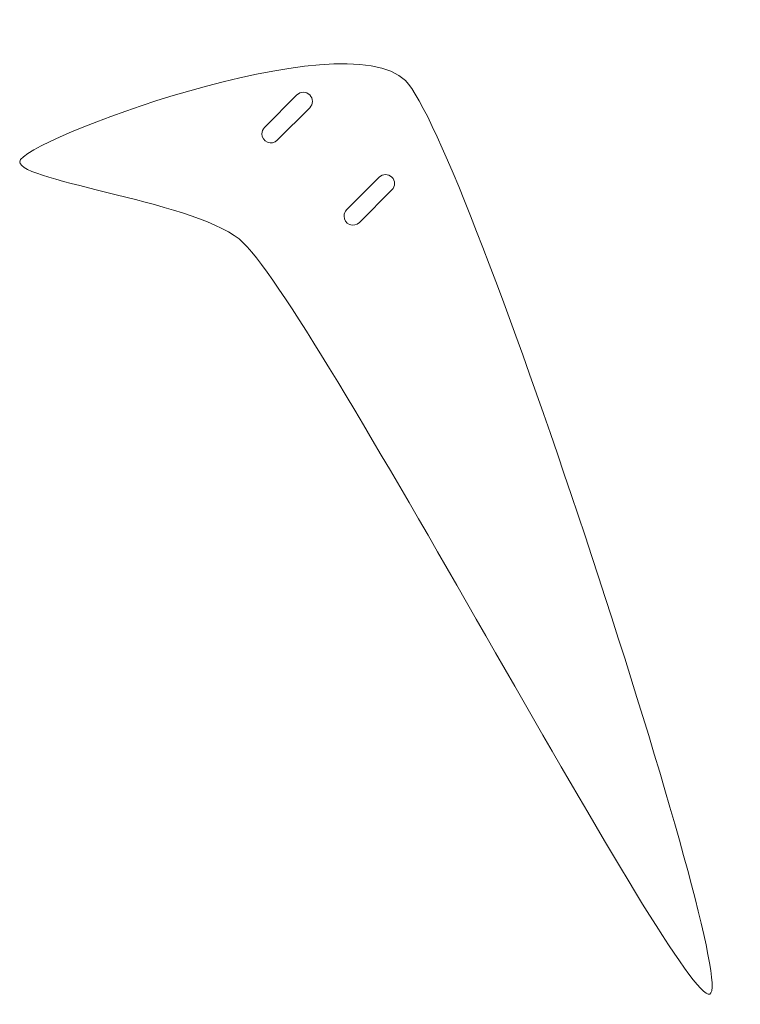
# Model space of a CAD drawing. Header units: millimetres. Extents: x -755 to -504, y -753 to -410.
import ezdxf

# ---------------------------------------------------------------- set-up
doc = ezdxf.new("R2010")
doc.units = ezdxf.units.MM

msp = doc.modelspace()

# ---------------------------------------------------------------- linework, layer by layer
at = {"color": 0, "linetype": 'Continuous', "lineweight": 0}
for p, q in [((-658.15, -436.03), (-669.47, -447.35)), ((-665.01, -451.8), (-653.7, -440.49)), ((-629.52, -464.67), (-640.83, -475.99)), ((-636.38, -480.44), (-625.06, -469.13))]:
    msp.add_line(p, q, dxfattribs=at)
for centre, start, end in [((-655.93, -438.26), 315, 135), ((-667.24, -449.57), 135, 180), ((-667.24, -449.57), 180, 315), ((-627.29, -466.9), 315, 135), ((-638.6, -478.21), 135, 180), ((-638.6, -478.21), 180, 315)]:
    msp.add_arc(centre, 3.15, start, end, dxfattribs=at)
msp.add_open_spline([(-514.32, -749.23), (-503.68, -745.72), (-599.17, -452.24), (-620.39, -431.03), (-641.6, -409.82), (-754.74, -452.24), (-754.76, -459.3)], degree=3, knots=[1, 1, 1, 1, 2, 2, 2, 3, 3, 3, 3], dxfattribs=at)
for points in [[(-754.76, -459.3), (-754.74, -466.39), (-691.09, -473.4), (-676.85, -487.5)], [(-676.85, -487.5), (-648.59, -515.78), (-524.89, -752.8), (-514.32, -749.23)]]:
    msp.add_open_spline(points, degree=3, dxfattribs=at)

doc.saveas('drawing.dxf')
